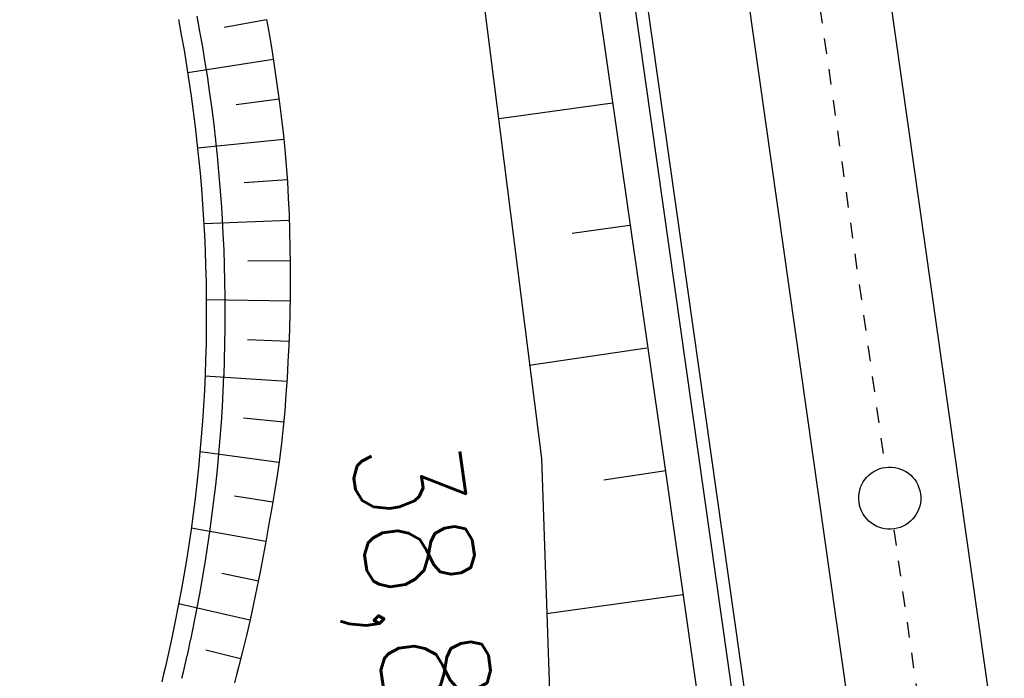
# Model space of a CAD drawing. Extents: x 446388 to 447135, y 445359 to 446567.
# Tile 45 of 80: x 446546 to 446577, y 445938 to 445959. Entities that reach past the tile are written whole.
import ezdxf

# ---------------------------------------------------------------- set-up
doc = ezdxf.new("R2010")
doc.units = 0
doc.header["$LTSCALE"] = 2
doc.header["$MEASUREMENT"] = 0
for name, pattern in [('ACAD_ISO05W100', [0.5, 0.25, -0.25]), ('AUSGEZOGEN', [0]), ('PUNKTX2', [0.5, 0.25, -0.25])]:
    doc.linetypes.add(name, pattern=pattern)
for name, color, linetype in [('DB-Bahnachse', 7, 'CONTINUOUS'), ('DB-Böschungen', 15, 'CONTINUOUS'), ('DB-Gleisachse', 7, 'CONTINUOUS'), ('DB-Kabelanlagen', 15, 'CONTINUOUS'), ('DB-RRB_41-201c', 15, 'CONTINUOUS'), ('FBRTOP', 250, 'AUSGEZOGEN')]:
    doc.layers.add(name, color=color, linetype=linetype)
doc.styles.add('ROMANS', font='romans.shx', dxfattribs={"width": 0.8})

msp = doc.modelspace()

# ---------------------------------------------------------------- linework, layer by layer
at = {"layer": 'DB-Bahnachse', "linetype": 'ACAD_ISO05W100'}
for p, q in [((446563.97, 446012.12), (446573.512, 445944.802)), ((446573.792, 445942.823), (446576.217, 445925.725))]:
    msp.add_line(p, q, dxfattribs=at)
at = {"layer": 'DB-Bahnachse', "linetype": 'Continuous'}
msp.add_ellipse((446573.656, 445943.849), major_axis=(-0.707, 0.707), ratio=1, start_param=2.496493, end_param=8.779678, dxfattribs=at)
at = {"layer": 'DB-Böschungen', "linetype": 'Continuous'}
for p, q in [((446562.747, 445970.425), (446566.287, 445945.68)), ((446559.298, 445969.969), (446562.437, 445945.124)), ((446564.719, 445956.578), (446561.07, 445956.072)), ((446565.275, 445952.629), (446563.426, 445952.376)), ((446565.832, 445948.68), (446562.033, 445948.124)), ((446566.287, 445945.68), (446569.826, 445920.936)), ((446562.437, 445945.124), (446563.083, 445925.987)), ((446566.438, 445944.731), (446564.439, 445944.427)), ((446566.994, 445940.732), (446562.595, 445940.125))]:
    msp.add_line(p, q, dxfattribs=at)
at = {"layer": 'DB-Gleisachse', "linetype": 'Continuous'}
for p, q in [((446564.727, 446022.967), (446578.601, 445925.109)), ((446560.25, 446022.331), (446572.995, 445932.413))]:
    msp.add_line(p, q, dxfattribs=at)
at = {"layer": 'DB-Kabelanlagen', "linetype": 'Continuous'}
for p, q in [((446556.636, 446021.819), (446569.382, 445931.901)), ((446557.032, 446021.875), (446569.778, 445931.957))]:
    msp.add_line(p, q, dxfattribs=at)
at = {"layer": 'DB-RRB_41-201c', "linetype": 'Continuous'}
for p, q in [((446550.738, 445959.263), (446550.83, 445958.772)), ((446553.578, 445959.26), (446552.205, 445959.012)), ((446553.577, 445959.271), (446553.668, 445958.751)), ((446550.83, 445958.772), (446550.917, 445958.279)), ((446553.668, 445958.751), (446553.754, 445958.23)), ((446550.917, 445958.279), (446550.999, 445957.786)), ((446553.754, 445958.23), (446553.836, 445957.708)), ((446553.793, 445957.981), (446551.035, 445957.551)), ((446550.999, 445957.786), (446551.076, 445957.292)), ((446553.836, 445957.708), (446553.912, 445957.186)), ((446551.076, 445957.292), (446551.148, 445956.797)), ((446553.912, 445957.186), (446553.982, 445956.663)), ((446551.148, 445956.797), (446551.215, 445956.302)), ((446553.978, 445956.698), (446552.594, 445956.516)), ((446553.982, 445956.663), (446554.048, 445956.139)), ((446551.215, 445956.302), (446551.277, 445955.806)), ((446554.048, 445956.139), (446554.108, 445955.615)), ((446551.277, 445955.806), (446551.334, 445955.309)), ((446554.108, 445955.615), (446554.163, 445955.09)), ((446551.334, 445955.309), (446551.387, 445954.812)), ((446554.131, 445955.4), (446551.354, 445955.121)), ((446554.163, 445955.09), (446554.211, 445954.564)), ((446551.387, 445954.812), (446551.434, 445954.314)), ((446554.211, 445954.564), (446554.247, 445954.037)), ((446551.434, 445954.314), (446551.476, 445953.816)), ((446554.243, 445954.099), (446552.856, 445954.003)), ((446554.247, 445954.037), (446554.277, 445953.51)), ((446551.476, 445953.816), (446551.514, 445953.317)), ((446554.277, 445953.51), (446554.3, 445952.983)), ((446551.514, 445953.317), (446551.546, 445952.818)), ((446551.546, 445952.818), (446551.573, 445952.319)), ((446554.307, 445952.795), (446551.553, 445952.688)), ((446554.3, 445952.983), (446554.317, 445952.456)), ((446554.317, 445952.456), (446554.33, 445951.928)), ((446551.573, 445952.319), (446551.596, 445951.82)), ((446551.596, 445951.82), (446551.613, 445951.32)), ((446554.33, 445951.928), (446554.337, 445951.401)), ((446554.336, 445951.494), (446552.972, 445951.478)), ((446551.613, 445951.32), (446551.625, 445950.82)), ((446554.337, 445951.401), (446554.338, 445950.874)), ((446554.338, 445950.874), (446554.335, 445950.346)), ((446551.625, 445950.82), (446551.633, 445950.32)), ((446551.633, 445950.32), (446551.635, 445949.82)), ((446554.332, 445950.197), (446551.633, 445950.232)), ((446554.335, 445950.346), (446554.326, 445949.819)), ((446551.635, 445949.82), (446551.632, 445949.32)), ((446554.326, 445949.819), (446554.312, 445949.293)), ((446551.632, 445949.32), (446551.625, 445948.82)), ((446554.312, 445949.293), (446554.292, 445948.766)), ((446554.297, 445948.896), (446552.962, 445948.951)), ((446551.625, 445948.82), (446551.612, 445948.32)), ((446554.292, 445948.766), (446554.267, 445948.24)), ((446551.612, 445948.32), (446551.594, 445947.821)), ((446554.267, 445948.24), (446554.237, 445947.714)), ((446551.594, 445947.821), (446551.572, 445947.321)), ((446554.23, 445947.602), (446551.592, 445947.775)), ((446554.237, 445947.714), (446554.202, 445947.189)), ((446551.572, 445947.321), (446551.544, 445946.822)), ((446554.202, 445947.189), (446554.161, 445946.664)), ((446551.544, 445946.822), (446551.511, 445946.323)), ((446554.13, 445946.295), (446552.828, 445946.427)), ((446554.161, 445946.664), (446554.115, 445946.14)), ((446551.511, 445946.323), (446551.474, 445945.824)), ((446554.115, 445946.14), (446554.06, 445945.616)), ((446551.474, 445945.824), (446551.431, 445945.326)), ((446554.06, 445945.616), (446553.989, 445945.095)), ((446551.431, 445945.326), (446551.384, 445944.829)), ((446553.975, 445945), (446551.432, 445945.34)), ((446551.384, 445944.829), (446551.331, 445944.331)), ((446553.989, 445945.095), (446553.913, 445944.574)), ((446553.913, 445944.574), (446553.832, 445944.054)), ((446551.331, 445944.331), (446551.273, 445943.835)), ((446553.776, 445943.715), (446552.541, 445943.916)), ((446553.832, 445944.054), (446553.746, 445943.536)), ((446551.273, 445943.835), (446551.211, 445943.339)), ((446551.211, 445943.339), (446551.144, 445942.843)), ((446553.746, 445943.536), (446553.654, 445943.018)), ((446553.654, 445943.018), (446553.562, 445942.502)), ((446551.144, 445942.843), (446551.071, 445942.348)), ((446553.552, 445942.448), (446551.149, 445942.884)), ((446551.071, 445942.348), (446550.994, 445941.854)), ((446553.562, 445942.502), (446553.469, 445941.985)), ((446553.469, 445941.985), (446553.371, 445941.47)), ((446550.994, 445941.854), (446550.912, 445941.361)), ((446550.912, 445941.361), (446550.824, 445940.869)), ((446553.313, 445941.179), (446552.137, 445941.42)), ((446553.371, 445941.47), (446553.267, 445940.956)), ((446550.824, 445940.869), (446550.732, 445940.377)), ((446553.267, 445940.956), (446553.159, 445940.443)), ((446550.732, 445940.377), (446550.635, 445939.887)), ((446553.041, 445939.918), (446550.744, 445940.442)), ((446553.159, 445940.443), (446553.045, 445939.932)), ((446550.635, 445939.887), (446550.533, 445939.397)), ((446553.045, 445939.932), (446552.926, 445939.422)), ((446552.926, 445939.422), (446552.802, 445938.913)), ((446550.533, 445939.397), (446550.426, 445938.909)), ((446550.426, 445938.909), (446550.315, 445938.422)), ((446552.741, 445938.672), (446551.618, 445938.946)), ((446552.802, 445938.913), (446552.672, 445938.406)), ((446550.258, 445938.178), (446550.197, 445937.936)), ((446550.315, 445938.422), (446550.258, 445938.178)), ((446552.605, 445938.153), (446552.538, 445937.9)), ((446552.672, 445938.406), (446552.605, 445938.153))]:
    msp.add_line(p, q, dxfattribs=at)
at = {"layer": 'DB-RRB_41-201c', "linetype": 'PUNKTX2'}
for p, q in [((446551.327, 445959.376), (446551.42, 445958.879)), ((446551.42, 445958.879), (446551.508, 445958.381)), ((446551.508, 445958.381), (446551.591, 445957.882)), ((446551.591, 445957.882), (446551.669, 445957.382)), ((446551.669, 445957.382), (446551.742, 445956.881)), ((446551.742, 445956.881), (446551.81, 445956.38)), ((446551.81, 445956.38), (446551.873, 445955.878)), ((446551.873, 445955.878), (446551.931, 445955.375)), ((446551.931, 445955.375), (446551.984, 445954.872)), ((446551.984, 445954.872), (446552.031, 445954.368)), ((446552.031, 445954.368), (446552.074, 445953.864)), ((446552.074, 445953.864), (446552.112, 445953.359)), ((446552.112, 445953.359), (446552.145, 445952.854)), ((446552.145, 445952.854), (446552.172, 445952.349)), ((446552.172, 445952.349), (446552.195, 445951.843)), ((446552.195, 445951.843), (446552.213, 445951.338)), ((446552.213, 445951.338), (446552.225, 445950.832)), ((446552.225, 445950.832), (446552.233, 445950.326)), ((446552.233, 445950.326), (446552.235, 445949.82)), ((446552.235, 445949.82), (446552.232, 445949.314)), ((446552.232, 445949.314), (446552.224, 445948.808)), ((446552.224, 445948.808), (446552.212, 445948.302)), ((446552.212, 445948.302), (446552.194, 445947.797)), ((446552.194, 445947.797), (446552.171, 445947.291)), ((446552.171, 445947.291), (446552.143, 445946.786)), ((446552.143, 445946.786), (446552.11, 445946.281)), ((446552.11, 445946.281), (446552.072, 445945.776)), ((446552.072, 445945.776), (446552.029, 445945.272)), ((446552.029, 445945.272), (446551.981, 445944.768)), ((446551.981, 445944.768), (446551.927, 445944.265)), ((446551.927, 445944.265), (446551.869, 445943.763)), ((446551.869, 445943.763), (446551.806, 445943.261)), ((446551.806, 445943.261), (446551.738, 445942.759)), ((446551.738, 445942.759), (446551.664, 445942.259)), ((446551.664, 445942.259), (446551.586, 445941.759)), ((446551.586, 445941.759), (446551.503, 445941.26)), ((446551.503, 445941.26), (446551.415, 445940.761)), ((446551.415, 445940.761), (446551.321, 445940.264)), ((446551.321, 445940.264), (446551.223, 445939.768)), ((446551.223, 445939.768), (446551.12, 445939.272)), ((446551.12, 445939.272), (446551.012, 445938.778)), ((446551.012, 445938.778), (446550.899, 445938.285)), ((446550.899, 445938.285), (446550.84, 445938.035))]:
    msp.add_line(p, q, dxfattribs=at)
at = {"layer": 'FBRTOP'}
for points in [[(446576.449, 446163.728, -0.000132), (446578.343, 446150.384, -0.000157), (446579.926, 446139.19, -0.000509), (446581.889, 446125.17, 0.000658), (446583.412, 446114.317, 0.000059), (446585.17, 446101.916, 0.000061), (446586.887, 446089.829, 0.000001), (446588.957, 446075.27, 0.000001), (446590.43, 446064.906, 0.000008), (446592.183, 446052.577, -0.000007), (446593.936, 446040.247, -0.00042), (446595.406, 446029.844, 0.000308), (446597.407, 446015.661, 0.000387), (446598.701, 446006.581, -0.000225), (446600.926, 445991.002, -0.000119), (446601.235, 445988.828, -0.000144)], [(446562.06, 446507.886), (446569.246, 446457.189, -0.000002), (446576.262, 446407.683, 0.000001), (446583.279, 446358.178, 0.000002), (446592.05, 446296.296, -0.000002), (446600.821, 446234.415, -0.000002), (446609.591, 446172.533, 0.000003), (446618.362, 446110.652, 0.000001), (446627.133, 446048.77, -0.000002), (446635.904, 445986.889, 0), (446649.168, 445893.306, 0), (446660.462, 445813.621), (446674.495, 445714.61, 0.000001), (446678.792, 445684.289, 0.000001), (446687.668, 445621.668)]]:
    msp.add_lwpolyline(points, format="xyb", dxfattribs=at)
at = {"layer": 'FBRTOP', "const_width": 0.5}
for points in [[(446559.09, 446507.465), (446566.275, 446456.768, -0.000002), (446573.292, 446407.262, 0.000001), (446580.308, 446357.757, 0.000002), (446589.079, 446295.875, -0.000002), (446597.85, 446233.994, -0.000002), (446606.621, 446172.112, 0.000003), (446615.391, 446110.231, 0.000001), (446624.162, 446048.349, -0.000002), (446632.933, 445986.468, 0), (446646.197, 445892.885, 0), (446657.491, 445813.2), (446671.524, 445714.189, 0.000002), (446687.312, 445602.802, -0.000002), (446703.099, 445491.416), (446717.132, 445392.405, 0.000001), (446718.367, 445383.697, 0)], [(446531.367, 446503.536), (446538.553, 446452.838, -0.000002), (446545.569, 446403.333, 0.000001), (446552.586, 446353.827, 0.000002), (446561.357, 446291.946, -0.000002), (446570.128, 446230.064, -0.000002), (446578.898, 446168.183, 0.000003), (446587.669, 446106.301, 0.000001), (446596.44, 446044.42, -0.000002), (446605.211, 445982.538, 0), (446618.474, 445888.956, 0), (446629.769, 445809.27), (446643.802, 445710.259, 0.000002), (446659.589, 445598.873, -0.000002), (446675.377, 445487.486), (446689.41, 445388.475, 0.000001), (446690.644, 445379.768, 0)]]:
    msp.add_lwpolyline(points, format="xyb", dxfattribs=at)
at = {"layer": 'FBRTOP', "const_width": 0.5, "flags": 128}
msp.add_lwpolyline([(446560.332, 446413.316, -0.000179), (446565.023, 446380.431, -0.000356), (446567.359, 446363.934, -0.00001), (446574.032, 446316.55, 0.000258), (446574.285, 446314.759, 0.000002), (446578.291, 446286.517, 0.000002), (446581.322, 446265.155), (446588.244, 446216.365, 0.000012), (446588.396, 446215.296, 0), (446595.355, 446166.271, 0.000004), (446602.342, 446117.05, 0.000035), (446603.074, 446111.9, 0.000422), (446603.253, 446110.651, -0.000041), (446603.431, 446109.403, -0.000819), (446605.774, 446092.812, 0.000535), (446609.348, 446067.399, 0.000292), (446612.885, 446042.547, -0.000316), (446616.422, 446017.696, -0.000151), (446616.766, 446015.263, 0.000008), (446623.297, 445968.97, 0.000332), (446625.624, 445952.553, 0.000167), (446630.289, 445919.886)], format="xyb", dxfattribs=at)

# ---------------------------------------------------------------- texts
at = {"layer": 'DB-Bahnachse', "linetype": 'Continuous', "style": 'ROMANS', "oblique": 360, "width": 0.8337}
msp.add_text('38,8', height=3.5, rotation=278.0385, dxfattribs=at).set_placement((446556.247, 445945.484))

doc.saveas('drawing.dxf')
